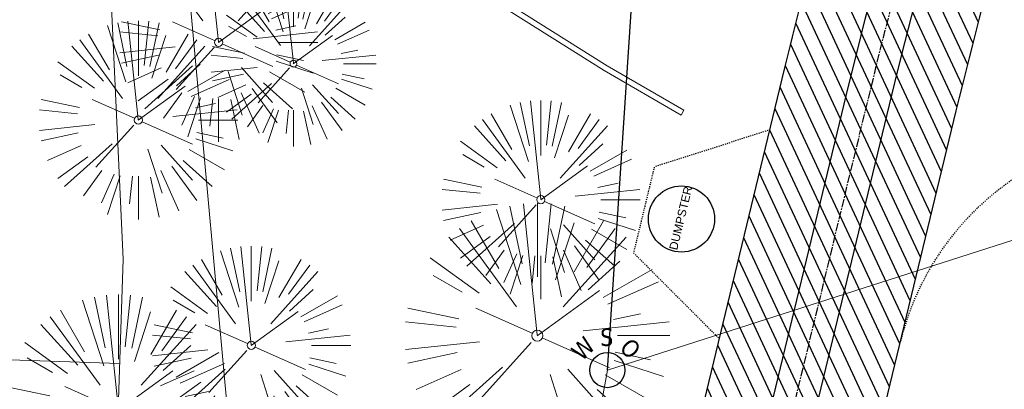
# Model space of a CAD drawing. Header units: feet. Extents: x 1134296 to 1140710, y 647902 to 649877.
# Tile 19 of 42: x 1134482 to 1134571, y 648863 to 648896. Entities that reach past the tile are written whole.
import ezdxf
from ezdxf.enums import TextEntityAlignment as Align
from ezdxf.lldxf.tags import DXFTag

# ---------------------------------------------------------------- set-up
doc = ezdxf.new("R2010")
doc.units = ezdxf.units.FT
doc.header["$MEASUREMENT"] = 0
doc.linetypes.add('CENTER2', pattern=[1.125, 0.75, -0.125, 0.125, -0.125])
doc.linetypes.add('RAD', pattern=[0.13, 0.08, -0.05])
for name, color, linetype in [('-HARDWARE', 7, 'Continuous'), ('C-PRKG-ASPH', 5, 'Continuous'), ('C-ROAD-ASPHALT', 1, 'Continuous'), ('C-ROAD-CNTR', 1, 'CENTER2'), ('C-ROAD-GRVL', 1, 'RAD'), ('C-SWLK-GRVL', 5, 'RAD'), ('C-UTIL-WATER-MEP', 7, 'WATER (.5x)'), ('G-TEXT-ST02', 2, 'Continuous'), ('G-XREF', 7, 'Continuous'), ('V-UTIL-WATR-STRC', 8, 'Continuous')]:
    doc.layers.add(name, color=color, linetype=linetype)
for name, color, linetype, lineweight in [('V-SITE-VEGE', 8, 'Continuous', 18), ('V-SITE-WALL', 8, 'Continuous', 18), ('V-UTIL-POWR-LINE-UNDR', 8, 'EXIST_PROP POWER UNDERGROUND LINE 1', 15), ('V-UTIL-WATR-LINE', 8, 'WATER', 15)]:
    doc.layers.add(name, color=color, linetype=linetype, lineweight=lineweight)
doc.styles.add('Arial', font='arial.ttf', dxfattribs={"height": 180})
doc.styles.add('SEI-Dim & Leader', font='tahoma.ttf')
doc.styles.get("Standard").update_dxf_attribs({"font": 'arial.ttf'})
tags = doc.linetypes.add('EXIST_PROP POWER UNDERGROUND LINE 1', pattern='A,1.5,-0.2,["P-UG",Standard,S=0.08,R=0,X=-0.1,Y=-0.04],-0.3', length=2).pattern_tags.tags
tags[6] = DXFTag(74, 10)
tags = doc.linetypes.add('WATER', pattern='A,1.5,-0.2,["W",Standard,S=0.08,R=0,X=-0.1,Y=-0.04],-0.05', length=1.75).pattern_tags.tags
tags[6] = DXFTag(74, 10)
tags = doc.linetypes.add('WATER (.5x)', pattern='A,0.75,-0.2,["W",Standard,S=0.08,R=0,X=-0.1,Y=-0.04],-0.05', length=1).pattern_tags.tags
tags[6] = DXFTag(74, 10)

# ---------------------------------------------------------------- blocks, each defined once
blk = doc.blocks.new('V-UTIL-WATR-Water Shutoff')
blk.add_circle((0, 0), 0.03999999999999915)
at = {"style": 'SEI-Dim & Leader'}
blk.add_text('S', height=0.04, dxfattribs=at).set_placement((-0.001441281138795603, 0.05518861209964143), align=Align.CENTER)
for s, rotation, p in [('W', 45, (-0.04144128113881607, 0.03518861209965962)), ('O', 315, (0.03855871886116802, 0.03518861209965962))]:
    blk.add_text(s, height=0.04, rotation=rotation, dxfattribs=at).set_placement(p, align=Align.CENTER)
blk = doc.blocks.new('*U851', base_point=(1134535.172, 648864.348))
at = {"xscale": 39.73102651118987, "yscale": 39.73102651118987, "zscale": 39.73102651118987}
blk.add_blockref('V-UTIL-WATR-Water Shutoff', (1134535.172, 648864.348), dxfattribs=at)
blk = doc.blocks.new('*U904', base_point=(1134535.172, 648864.348))
at = {"xscale": 39.73102651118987, "yscale": 39.73102651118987, "zscale": 39.73102651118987}
blk.add_blockref('V-UTIL-WATR-Water Shutoff', (1134535.172, 648864.348), dxfattribs=at)
blk = doc.blocks.new('V-SITE-VEGE-Coniferious Tree 2')
at = {"color": 0, "linetype": 'ByBlock'}
for p, q in [((-0.0574950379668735, 0.2703678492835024), (-0.1039851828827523, 0.4890788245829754)), ((-0.0003172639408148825, 0.0025937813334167), (-0.05229705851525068, 0.4972664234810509)), ((-3.601054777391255e-05, 0.2219193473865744), (-3.601054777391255e-05, 0.5000060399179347)), ((0.02890183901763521, 0.2753366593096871), (0.05222503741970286, 0.4972664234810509)), ((0.0571938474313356, 0.2692740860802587), (0.1039131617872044, 0.4890788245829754)), ((-0.06264093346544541, 0.1926377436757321), (-0.1545378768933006, 0.4755369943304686)), ((-0.1460065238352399, 0.2528363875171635), (-0.2500390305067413, 0.4330260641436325)), ((0.06850648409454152, 0.2109817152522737), (0.1382469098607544, 0.425630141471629)), ((0.139142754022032, 0.2410654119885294), (0.2499670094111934, 0.4330260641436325)), ((-0.1756943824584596, 0.1950752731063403), (-0.3346129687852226, 0.3715878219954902)), ((-0.07913071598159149, 0.1088658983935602), (-0.2939353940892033, 0.4045257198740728)), ((0.09777767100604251, 0.108636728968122), (0.3345409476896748, 0.3715878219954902)), ((0.1868724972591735, 0.2572635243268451), (0.2938633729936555, 0.4045257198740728)), ((-0.2201011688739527, 0.1598873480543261), (-0.4045617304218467, 0.2938993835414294)), ((0.1919663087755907, 0.1728666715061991), (0.3115823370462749, 0.2805763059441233)), ((-0.2844040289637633, 0.1641894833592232), (-0.393144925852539, 0.2269610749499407)), ((0.2487690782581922, 0.143647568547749), (0.4329900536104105, 0.2500030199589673)), ((0.2658942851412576, 0.1183972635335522), (0.4567507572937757, 0.2033670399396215)), ((-0.0009318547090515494, -0.0006770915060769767), (0.2349564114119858, 0.1707208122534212)), ((-0.2961437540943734, 0.06292784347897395), (-0.4891148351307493, 0.1039491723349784)), ((-0.01992166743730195, 0.008854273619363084), (-0.2318825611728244, 0.1032199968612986)), ((0.2872695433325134, 0.06106323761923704), (0.3884790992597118, 0.08257391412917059)), ((-0.3060292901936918, 0.03215663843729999), (-0.4973024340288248, 0.05226104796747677)), ((0.173080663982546, 0.01818771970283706), (0.497230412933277, 0.05226104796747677)), ((0.3024988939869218, 0), (0.4999700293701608, 0)), ((-0.2182782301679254, -0.02292736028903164), (-0.4973024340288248, -0.05226104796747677)), ((-0.02300503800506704, -0.02554197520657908), (-0.2137781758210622, -0.2373882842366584)), ((0.01849546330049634, -0.008260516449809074), (0.2719985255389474, -0.1211160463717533)), ((-0.302185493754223, -0.0642195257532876), (-0.4891148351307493, -0.1039491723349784)), ((0.2936342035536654, -0.06241742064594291), (0.4274066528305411, -0.09084484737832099)), ((0.2891445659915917, -0.09395946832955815), (0.4755009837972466, -0.1545018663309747)), ((-0.2881436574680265, -0.1282723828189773), (-0.4568227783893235, -0.2033670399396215)), ((-0.1320480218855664, -0.1188660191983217), (-0.3716238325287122, -0.3345769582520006)), ((0.04781873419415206, -0.1473038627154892), (0.1192466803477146, -0.3671294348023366)), ((0.1143820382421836, -0.1271057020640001), (0.2718110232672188, -0.301920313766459)), ((0.2555295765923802, -0.1475434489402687), (0.4329900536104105, -0.2500030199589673)), ((-0.254528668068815, -0.1848980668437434), (-0.4045617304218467, -0.2938993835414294)), ((0.2253521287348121, -0.2029399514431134), (0.3715518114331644, -0.3345769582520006)), ((-0.1842986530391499, -0.2536176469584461), (-0.2766747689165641, -0.3807650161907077)), ((0.1131111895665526, -0.2541280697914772), (0.2033310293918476, -0.4567867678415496)), ((0.1688618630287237, -0.2324611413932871), (0.2938633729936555, -0.4045257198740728)), ((-0.1213812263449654, -0.2725449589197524), (-0.1855903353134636, -0.4167758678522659)), ((-0.09098502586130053, -0.2799408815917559), (-0.1545378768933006, -0.4755369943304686)), ((-0.02966136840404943, -0.2817638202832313), (-0.04434904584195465, -0.4216092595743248)), ((-3.601054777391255e-05, -0.2817638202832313), (-3.601054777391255e-05, -0.5000060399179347)), ((0.06104806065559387, -0.2873055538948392), (0.1039131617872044, -0.4890788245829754))]:
    blk.add_line(p, q, dxfattribs=at)
blk.add_circle((-3.601054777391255e-05, 0), 0.02083358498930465)
blk = doc.blocks.new('C_XBASE-PACTOLA_02403811')
at = {"layer": 'V-SITE-WALL', "flags": 128}
blk.add_lwpolyline([(1134534.966387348, 648925.3558447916), (1134526.38641549, 648916.9091733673), (1134521.286832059, 648900.3121323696), (1134526.549206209, 648897.3166867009), (1134535.156112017, 648891.9301198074), (1134542.10752488, 648887.8942024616), (1134541.85647512, 648887.4617975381), (1134534.897887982, 648891.5018801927), (1134526.292793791, 648896.887313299), (1134520.691167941, 648900.0758676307), (1134525.945584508, 648917.1768266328), (1134534.615612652, 648925.7121552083)], close=True, dxfattribs=at)
at = {"layer": 'V-UTIL-POWR-LINE-UNDR', "flags": 128}
for points in [[(1134480.127728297, 648231.4910384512), (1134494.996471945, 648496.1691917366), (1134496.354631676, 648566.44434151), (1134464.634199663, 648641.5326281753), (1134459.677329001, 648691.5978201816), (1134473.792826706, 648747.2770438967), (1134487.668805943, 648772.8760612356), (1134492.621603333, 648802.5716343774), (1134496.091176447, 648841.0190152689), (1134500.796308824, 648860.3211453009), (1134494.587384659, 648928.3795930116), (1134495.610681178, 649027.1179445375), (1134495.955, 649106.737), (1134599.221251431, 649131.4978260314), (1134637.553107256, 649168.5421751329), (1134656.340245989, 649214.8847448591), (1134694.635392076, 649279.0850905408), (1134746.477990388, 649319.7325033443), (1134803.106029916, 649342.8457422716), (1134848.624546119, 649349.4784079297), (1134877.799434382, 649337.8966334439), (1134908.972639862, 649315.1325047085), (1134965.723883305, 649315.5318607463), (1135021.655, 649297.834), (1135074.570971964, 649267.2988659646), (1135109.814885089, 649210.9488559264), (1135119.855903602, 649164.3586520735), (1135144.601334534, 649102.1495441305)], [(1134473.064766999, 648231.4851816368), (1134478.456472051, 648413.8985310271), (1134486.335689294, 648507.9673143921), (1134488.00060163, 648563.7146524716), (1134458.971848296, 648637.4778226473), (1134452.334526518, 648694.363610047), (1134469.755962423, 648757.0102291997), (1134484.270288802, 648785.6038176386), (1134490.079328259, 648837.1034557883), (1134491.323436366, 648874.3994407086), (1134488.842662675, 648927.9953235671), (1134492.850503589, 649108.173474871)], [(1134443.143, 648866.544), (1134491.008135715, 648864.9473293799)]]:
    blk.add_lwpolyline(points, dxfattribs=at)
at = {"layer": 'V-UTIL-WATR-LINE', "flags": 128}
blk.add_lwpolyline([(1134591.097, 648882.276), (1134535.172, 648864.348), (1134533.85, 648857.053), (1134522.209554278, 648792.1098621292), (1134626.051242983, 648720.737395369), (1134717.163755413, 648725.1374681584), (1134753.653, 648734.572), (1134963.231, 648772.059), (1135008.674239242, 648766.4398010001)], dxfattribs=at)
at = {"layer": 'V-UTIL-WATR-STRC', "flags": 128}
blk.add_lwpolyline([(1134535.172, 648864.348), (1134537.526, 648900.026)], dxfattribs=at)
at = {"layer": 'V-SITE-VEGE'}
for p, xscale, yscale, zscale in [((1134499.968, 648894.043), 17.99978256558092, 17.99978256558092, 17.99978256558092), ((1134506.747, 648892.112), 14.99981880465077, 14.99981880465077, 14.99981880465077), ((1134492.701, 648887.003), 17.99978256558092, 17.99978256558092, 17.99978256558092), ((1134529.15, 648879.787), 17.99978256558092, 17.99978256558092, 17.99978256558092), ((1134502.931, 648866.59), 17.99978256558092, 17.99978256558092, 17.99978256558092), ((1134490.902, 648860.692), 20.99974632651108, 20.99974632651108, 20.99974632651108)]:
    blk.add_blockref('V-SITE-VEGE-Coniferious Tree 2', p, dxfattribs=dict(at, xscale=xscale, yscale=yscale, zscale=zscale))
at = {"layer": 'V-SITE-VEGE', "xscale": 23.99971008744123, "yscale": 23.99971008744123, "zscale": 23.99971008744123, "rotation": 8.537736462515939e-07}
blk.add_blockref('V-SITE-VEGE-Coniferious Tree 2', (1134528.835, 648867.475), dxfattribs=at)
at = {"layer": 'V-UTIL-WATR-STRC'}
for name in ['*U851', '*U904']:
    blk.add_blockref(name, (1134535.172, 648864.348), dxfattribs=at)
at = {"layer": 'V-UTIL-WATR-STRC', "xscale": 39.73102651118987, "yscale": 39.73102651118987, "zscale": 39.73102651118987}
blk.add_blockref('V-UTIL-WATR-Water Shutoff', (1134535.172, 648864.348), dxfattribs=at)
blk = doc.blocks.new('C_PBASE-PACTOLA_02403811')
at = {"layer": '-HARDWARE'}
blk.add_circle((1134541.883952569, 648878.0399625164), 2.999999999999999, dxfattribs=at)
at = {"layer": 'C-ROAD-ASPHALT'}
blk.add_lwpolyline([(1134633.649625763, 648994.1535019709), (1134723.234794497, 649000.6014174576, -0.3003133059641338), (1134907.703644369, 648897.0203221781), (1134943.5624042, 648827.4079753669, -0.2429416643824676), (1134943.472635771, 648735.6471404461, -0.01448214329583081), (1134938.281078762, 648725.8872446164), (1134902.771388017, 648660.9021647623, -0.1112368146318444), (1134861.541195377, 648614.0501326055), (1134757.483908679, 648538.5664206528, 0.1783965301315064), (1134706.299016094, 648462.144128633, -0.4786295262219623), (1134656.994557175, 648438.877100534, -0.1281532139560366), (1134626.710174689, 648464.732186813), (1134623.062749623, 648469.9579645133, -0.1042089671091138), (1134584.046954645, 648561.8052956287), (1134566.403948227, 648651.5934078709, -0.01381007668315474), (1134561.903038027, 648678.391101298), (1134552.825444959, 648743.3771249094, -0.09433329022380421), (1134558.209758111, 648852.4537669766), (1134566.77306571, 648887.8397463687, -0.03644235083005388), (1134590.864287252, 648962.9741265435, -0.2864198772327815)], format="xyb", close=True, dxfattribs=at)
blk.add_lwpolyline([(1134641.753924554, 648097.236757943, -0.04745863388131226), (1134675.306121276, 648187.2144013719, 0.3533595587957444), (1134666.801823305, 648223.938865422, -0.1061807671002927), (1134644.201008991, 648251.02779896), (1134637.908204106, 648263.0052472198), (1134624.340160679, 648241.5287128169), (1134586.209279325, 648314.1053565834), (1134596.832358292, 648319.6865924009, 0.4142135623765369), (1134601.03389425, 648333.1901880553), (1134601.03389425, 648333.1901880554, -0.272198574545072), (1134605.099853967, 648418.2428533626), (1134606.838864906, 648420.9012729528, -0.1021731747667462), (1134622.244871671, 648436.3835698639, 0.468797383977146), (1134623.08730174, 648444.0239125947, -0.03941359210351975), (1134613.58995056, 648455.5746915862), (1134609.942525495, 648460.8004692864, -0.1042089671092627), (1134568.347173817, 648558.7203512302), (1134550.704167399, 648648.5084634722, -0.01381007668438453), (1134546.056886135, 648676.177626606), (1134536.979293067, 648741.163650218, -0.0943332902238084), (1134542.658637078, 648856.2170945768), (1134551.221944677, 648891.6030739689, -0.01079874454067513), (1134557.394969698, 648914.8990641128)], format="xyb", dxfattribs=at)
at = {"layer": 'C-ROAD-CNTR', "flags": 128}
blk.add_lwpolyline([(1134682.815781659, 648422.2458494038), (1134669.21986276, 648425.8462855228, -0.1774687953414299), (1134620.150062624, 648460.1534391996), (1134616.502637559, 648465.3792168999, -0.1042089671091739), (1134576.197064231, 648560.2628234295), (1134558.554057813, 648650.0509356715, -0.01381007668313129), (1134553.979962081, 648677.2843639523), (1134544.902369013, 648742.2703875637, -0.09433329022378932), (1134550.434197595, 648854.3354307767), (1134558.997505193, 648889.7214101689, -0.1428635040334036), (1134712.374228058, 649156.8312964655), (1134786.199238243, 649227.8108874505, -0.04164346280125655), (1134812.006441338, 649248.7876063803), (1134833.030879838, 649263.1487701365, -0.2654684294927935), (1134926.96397912, 649270.7084407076), (1134949.260464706, 649260.2481514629, -0.03670103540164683), (1135013.162783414, 649224.3333579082), (1135075.321908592, 649183.1273199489, -0.3025232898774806), (1135105.389164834, 649111.5845632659), (1135099.687602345, 649081.8875520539, -0.04927264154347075), (1135094.100293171, 649063.036833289), (1135036.844839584, 648922.3955038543, -0.009218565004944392), (1135029.58001939, 648905.4517031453), (1134962.363987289, 648756.3352782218, -0.01915469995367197), (1134945.301367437, 648722.0511597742), (1134909.791676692, 648657.06607992, -0.111236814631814), (1134866.238656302, 648607.5744966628), (1134762.181369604, 648532.0907847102, 0.3229446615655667), (1134716.395894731, 648393.2215671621), (1134719.721086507, 648382.7059234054, -0.1714240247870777), (1134715.287797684, 648249.5554414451), (1134707.163513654, 648228.7837741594, -0.02272318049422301), (1134688.713657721, 648187.2766264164, 0.05045028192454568), (1134653.344169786, 648094.1277041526)], format="xyb", dxfattribs=at)
at = {"layer": 'C-ROAD-GRVL', "flags": 128}
blk.add_lwpolyline([(1134622.967656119, 648909.6471722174), (1134574.023876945, 648882.9411007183, 0.2115403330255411), (1134561.699824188, 648866.8756950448)], format="xyb", dxfattribs=at)
at = {"layer": 'C-SWLK-GRVL'}
blk.add_lwpolyline([(1134549.894702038, 648886.1185365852), (1134539.422848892, 648882.751001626), (1134537.541185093, 648874.9754411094), (1134545.31467479, 648867.1925844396)], dxfattribs=at)
at = {"layer": 'C-UTIL-WATER-MEP', "flags": 128}
for points in [[(1134713.292159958, 648416.2441137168), (1134669.731849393, 648427.7796426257, -0.1774687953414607), (1134621.79009064, 648461.2981261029), (1134618.142665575, 648466.5239038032, -0.1042089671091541), (1134578.159536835, 648560.6484414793), (1134560.516530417, 648650.4365537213, -0.01381007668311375), (1134555.960731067, 648677.5610482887), (1134546.883138, 648742.5470719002, -0.09433329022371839), (1134552.378087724, 648853.8650148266), (1134560.941395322, 648889.2509942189, -0.1428635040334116), (1134713.760384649, 649155.3895718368), (1134787.585394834, 649226.3691628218, -0.04164346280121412), (1134813.134525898, 649247.1361145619), (1134834.158964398, 649261.4972783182, -0.2654684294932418), (1134926.114524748, 649268.8977979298), (1134948.411010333, 649258.437508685, -0.03670103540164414), (1135012.057719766, 649222.6663743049), (1135074.216844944, 649181.4603363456, -0.302523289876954), (1135103.425036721, 649111.961658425), (1135097.723474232, 649082.264647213, -0.04927264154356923), (1135092.247911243, 649063.7909428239), (1135034.992457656, 648923.1496133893, -0.009218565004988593), (1135027.756696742, 648906.273587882), (1134960.540664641, 648757.1571629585, -0.01915469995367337), (1134943.546295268, 648723.0101809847), (1134908.036604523, 648658.0251011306, -0.1112368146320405), (1134865.064291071, 648609.1934056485), (1134761.007004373, 648533.7096936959, 0.1574684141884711), (1134714.965670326, 648470.6755079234, 0.1574684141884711)], [(1134709.845560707, 648413.0189530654), (1134668.707876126, 648423.9129284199, -0.1774687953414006), (1134618.510034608, 648459.0087522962), (1134614.862609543, 648464.2345299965, -0.1042089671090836), (1134574.234591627, 648559.8772053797), (1134556.591585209, 648649.6653176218, -0.01381007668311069), (1134551.999193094, 648677.0076796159), (1134542.921600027, 648741.9937032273, -0.09433329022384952), (1134548.490307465, 648854.8058467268), (1134557.053615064, 648890.191826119, -0.0889232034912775), (1134635.562402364, 649068.4731093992, -0.07678502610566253)]]:
    blk.add_lwpolyline(points, format="xyb", dxfattribs=at)
at = {"layer": '-HARDWARE', "insert": (1134540.755707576, 648875.3460319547), "char_height": 0.7499999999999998, "attachment_point": 1, "rotation": 76.39611750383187, "style": 'Arial'}
blk.add_mtext_dynamic_manual_height_columns('DUMPSTER', width=6.52807008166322, gutter_width=0.9999999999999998, heights=[0], dxfattribs=at)
blk = doc.blocks.new('C_PHTCH-PACTOLA_02403811')
at = {"layer": 'C-PRKG-ASPH'}
h = blk.add_hatch(dxfattribs=at)
h.set_pattern_fill('ANSI31', color=256, scale=10, angle=70)
h.set_pattern_definition([(115, (0, 0), (-1.132884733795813, -0.5282728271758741), [])])
edge = h.paths.add_edge_path(flags=16)
edge.add_arc((1135093.567290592, 648760.3570235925), 541.9999999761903, 143.5703577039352, 153.2664360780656, ccw=False)
edge.add_arc((1135093.567290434, 648760.3570237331), 541.9999997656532, 133.8742793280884, 143.5703577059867, ccw=False)
edge.add_line((1134717.918854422, 649151.0643979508), (1134791.743864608, 649222.0439889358))
edge.add_arc((1134924.814897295, 649083.6384245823), 191.9999999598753, 124.33581191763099, 133.8742793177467, ccw=False)
edge.add_line((1134816.518779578, 649242.1816391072), (1134837.543218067, 649256.5428028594))
edge.add_arc((1134886.614896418, 649184.7029087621), 87.00000000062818, 64.86660358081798, 124.33581191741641, ccw=False)
edge.add_line((1134923.566161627, 649263.4658695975), (1134945.862647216, 649253.0055803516))
edge.add_arc((1134736.896871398, 648807.5874571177), 491.9999999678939, 56.45911934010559, 64.86660355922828, ccw=False)
edge.add_line((1135008.742528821, 649217.6654234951), (1135070.901654, 649176.4593855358))
edge.add_arc((1135036.644680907, 649124.7828938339), 62.00000000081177, -10.868034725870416, 56.45911933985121, ccw=False)
edge.add_line((1135097.532652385, 649113.0929439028), (1135091.831089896, 649083.3959326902))
edge.add_arc((1135001.481196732, 649100.7423100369), 92.00000001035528, 337.8486329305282, 349.13196525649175, ccw=False)
edge.add_line((1135086.690765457, 649066.0532714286), (1135029.43531187, 648925.4119419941))
edge.add_arc((1134573.749357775, 649110.9228871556), 491.9999995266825, 335.73595333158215, 337.84863296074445, ccw=False)
edge.add_line((1135022.286728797, 648908.7392420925), (1134970.105907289, 648792.9779079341))
edge.add_line((1134970.105907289, 648792.9779079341), (1134955.070696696, 648759.622817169))
edge.add_arc((1134506.533324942, 648961.8064625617), 492.0000003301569, 331.3465562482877, 335.7359533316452, ccw=False)
edge.add_line((1134938.281078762, 648725.8872446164), (1134902.771388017, 648660.9021647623))
edge.add_arc((1134778.161263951, 648728.9926705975), 142.0000000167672, 305.95733191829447, 331.34655630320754, ccw=False)
edge.add_line((1134861.541195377, 648614.0501326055), (1134757.483908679, 648538.5664206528))
edge.add_arc((1134835.579196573, 648430.9089730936), 133.0000000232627, 125.9573319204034, 166.4171722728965)
edge.add_arc((1134672.277915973, 648470.363906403), 35.00000000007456, 244.10855969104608, 346.41717227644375, ccw=False)
edge.add_arc((1134691.461854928, 648509.9128519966), 78.95614352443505, 214.9055155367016, 244.1168481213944, ccw=False)
edge.add_line((1134626.710174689, 648464.732186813), (1134623.062749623, 648469.9579645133))
edge.add_arc((1134821.506139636, 648608.4650796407), 241.9999999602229, 191.1167612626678, 214.9138039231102, ccw=False)
edge.add_line((1134584.046954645, 648561.8052956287), (1134566.403948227, 648651.5934078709))
edge.add_arc((1135049.172208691, 648746.4554480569), 491.9999999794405, 187.9519260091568, 191.1167612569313, ccw=False)
edge.add_line((1134561.903038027, 648678.391101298), (1134552.825444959, 648743.3771249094))
edge.add_arc((1134842.017716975, 648783.7730382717), 292.0000000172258, 166.3961174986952, 187.9519260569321, ccw=False)
edge.add_line((1134558.209758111, 648852.4537669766), (1134566.77306571, 648887.8397463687))
edge.add_arc((1135093.567290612, 648760.357023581), 542.0000000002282, 158.0478401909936, 166.396117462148, ccw=False)
edge.add_arc((1135093.567290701, 648760.357023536), 542.0000000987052, 153.2664360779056, 158.0478401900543, ccw=False)
edge = h.paths.add_edge_path()
edge.add_line((1134664.934415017, 648091.0186503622), (1134641.753924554, 648097.236757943))
edge.add_arc((1135131.441785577, 647965.8792352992), 506.9999999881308, 154.1154939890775, 164.9840567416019, ccw=False)
edge.add_arc((1135131.44177555, 647965.8792402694), 506.9999887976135, 153.4314984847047, 154.115493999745, ccw=False)
edge.add_arc((1134241.513528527, 648410.9103548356), 488.0000000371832, 333.4314984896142, 338.6383717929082)
edge.add_line((1134695.987914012, 648233.1548120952), (1134704.112198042, 648253.9264793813))
edge.add_arc((1134529.027803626, 648322.4060737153), 188.0000000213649, 338.6383717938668, 377.1954705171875)
edge.add_arc((1134651.306425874, 648360.2470375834), 60.00000000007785, 17.1954705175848, 74.97265706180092)
edge.add_line((1134666.863224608, 648418.1951696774), (1134661.500576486, 648419.8056636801))
edge.add_arc((1134691.489318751, 648509.9450223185), 94.99699278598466, 223.9418846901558, 251.5980721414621, ccw=False)
edge.add_arc((1134691.535842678, 648509.9839590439), 95.05751145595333, 214.9165962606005, 223.9393241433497, ccw=False)
edge.add_line((1134613.590003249, 648455.5746160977), (1134609.942525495, 648460.8004692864))
edge.add_arc((1134821.506139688, 648608.4650796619), 258.0000000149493, 191.1167612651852, 214.9138039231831, ccw=False)
edge.add_line((1134568.347173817, 648558.7203512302), (1134550.704167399, 648648.5084634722))
edge.add_arc((1135049.172208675, 648746.4554480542), 507.9999999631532, 187.9519260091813, 191.1167612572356, ccw=False)
edge.add_line((1134546.056886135, 648676.177626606), (1134536.979293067, 648741.163650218))
edge.add_arc((1134842.01771694, 648783.7730382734), 307.9999999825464, 166.3961174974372, 187.9519260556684, ccw=False)
edge.add_line((1134542.658637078, 648856.2170945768), (1134551.221944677, 648891.6030739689))
edge.add_arc((1135093.567290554, 648760.3570237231), 557.9999999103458, 163.9213237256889, 166.3961174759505, ccw=False)
edge.add_arc((1134538.177323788, 648920.4382053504), 19.99999999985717, 343.9213237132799, 402.7699397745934)
edge.add_line((1134552.859048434, 648934.0193305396), (1134533.446357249, 648955.005204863))
edge.add_arc((1135093.567290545, 648760.3570234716), 592.9783928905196, 146.0187423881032, 160.8370986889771, ccw=False)
edge.add_line((1134601.857481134, 649091.7855040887), (1134616.582948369, 649064.0343807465))
edge.add_arc((1134620.999668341, 649066.3780071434), 5.000000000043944, 207.9515834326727, 327.0740857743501)
edge.add_arc((1135093.567290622, 648760.3570235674), 558.0000000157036, 133.8742793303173, 147.0740857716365, ccw=False)
edge.add_line((1134706.829601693, 649162.5981949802), (1134780.654611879, 649233.5777859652))
edge.add_arc((1134924.814897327, 649083.6384245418), 208.0000000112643, 124.3358119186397, 133.8742793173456, ccw=False)
edge.add_line((1134807.494103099, 649255.3935736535), (1134828.518541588, 649269.7547374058))
edge.add_arc((1134886.614896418, 649184.7029087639), 102.9999999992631, 64.86660357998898, 124.33581191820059, ccw=False)
edge.add_line((1134930.361796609, 649277.9510118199), (1134952.658282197, 649267.4907225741))
edge.add_arc((1134736.896871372, 648807.5874570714), 508.0000000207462, 56.4591193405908, 64.86660355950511, ccw=False)
edge.add_line((1135017.583038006, 649231.0012923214), (1135079.742163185, 649189.7952543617))
edge.add_arc((1135036.644680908, 649124.782893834), 77.99999999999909, -10.868034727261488, 56.45911934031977, ccw=False)
edge.add_line((1135113.245677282, 649110.0761826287), (1135107.544114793, 649080.3791714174))
edge.add_arc((1135001.481196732, 649100.7423100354), 108.0000000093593, 337.84863293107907, 349.131965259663, ccw=False)
edge.add_line((1135101.509820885, 649060.0203951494), (1135044.254367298, 648919.3790657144))
edge.add_arc((1134573.749357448, 649110.9228872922), 507.9999998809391, 335.7359533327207, 337.84863295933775, ccw=False)
edge.add_line((1135036.873309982, 648902.1641641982), (1134969.657277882, 648753.0477392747))
edge.add_arc((1134506.53332524, 648961.8064624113), 507.9999999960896, 331.346556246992, 335.73595333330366, ccw=False)
edge.add_line((1134952.321656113, 648718.215074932), (1134916.811965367, 648653.2299950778))
edge.add_arc((1134778.161263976, 648728.9926705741), 157.9999999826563, 305.9573319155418, 331.3465563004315, ccw=False)
edge.add_line((1134870.936117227, 648601.0988607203), (1134766.878830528, 648525.6151487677))
edge.add_arc((1134835.579196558, 648430.9089731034), 117.0000000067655, 125.9573319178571, 162.264860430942)
edge.add_arc((1134752.713885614, 648457.4106757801), 29.99999999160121, 162.264860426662, 196.8024120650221)
edge.add_arc((1134835.579196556, 648430.9089731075), 113.0000000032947, 170.9217318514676, 197.5476736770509)
edge.add_line((1134727.837491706, 648396.8395581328), (1134731.162683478, 648386.3239143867))
edge.add_arc((1134529.027802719, 648322.4060734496), 212.0000009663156, 11.340079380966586, 17.54767372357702, ccw=False)
edge.add_arc((1134529.055568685, 648322.403813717), 211.9732215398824, -20.64909134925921, 11.342153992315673, ccw=False)
edge.add_arc((1134759.869013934, 648235.3149369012), 34.72371615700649, 159.1871917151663, 239.4135572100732)
edge.add_line((1134742.200276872, 648205.422593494), (1134709.513, 648185.696))
edge.add_line((1134709.513, 648185.696), (1134698.996135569, 648181.0065459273))
edge.add_arc((1135131.441785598, 647965.8792352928), 483.0000000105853, 153.5511843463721, 164.9840567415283)

msp = doc.modelspace()

# ---------------------------------------------------------------- block references
at = {"layer": 'G-TEXT-ST02'}
msp.add_blockref('C_PHTCH-PACTOLA_02403811', (0, 0), dxfattribs=at)

# ---------------------------------------------------------------- next in the draw order: block references
at = {"layer": 'G-XREF'}
msp.add_blockref('C_XBASE-PACTOLA_02403811', (0, 0), dxfattribs=at)

# ---------------------------------------------------------------- next in the draw order: block references
msp.add_blockref('C_PBASE-PACTOLA_02403811', (0, 0), dxfattribs=at)

doc.saveas('drawing.dxf')
